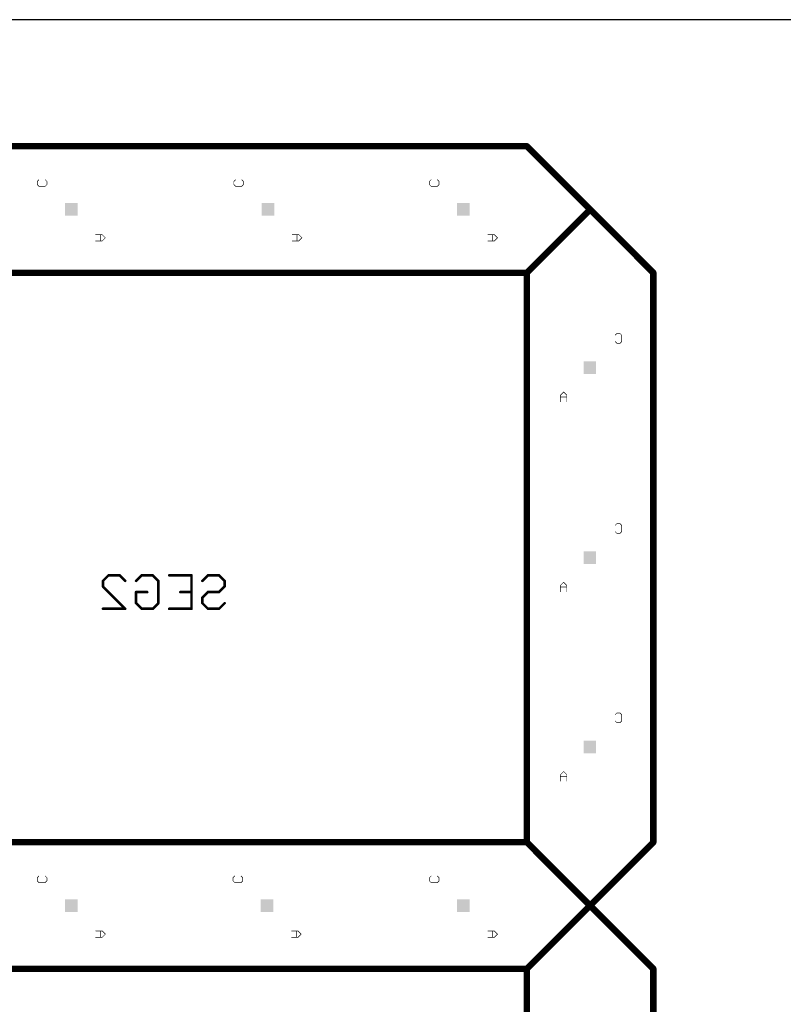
# Model space of a CAD drawing. Extents: x 0 to 229, y 0 to 70.
# Tile 7 of 9: x 138 to 169, y 31 to 70. Entities that reach past the tile are written whole.
import ezdxf

# ---------------------------------------------------------------- set-up
doc = ezdxf.new("R2010")
doc.units = 0
doc.layers.add('20', color=7, linetype='CONTINUOUS')
doc.layers.add('22', color=253, linetype='CONTINUOUS')

# ---------------------------------------------------------------- blocks, each defined once
blk = doc.blocks.new('RECT')
blk.add_solid([(-0.5, -0.5), (0.5, -0.5), (-0.5, 0.5), (0.5, 0.5)])

msp = doc.modelspace()

# ---------------------------------------------------------------- linework, layer by layer
at = {"layer": '20'}
msp.add_line((229, 70), (0, 70), dxfattribs=at)
at = {"layer": '22'}
for points, const_width in [([(158.5, 65), (130.5, 65)], 0.254), ([(161, 62.5), (158.5, 65)], 0.254), ([(139.1488, 63.6116), (139.2123, 63.6752)], 0.0254), ([(139.1488, 63.4845), (139.1488, 63.6116)], 0.0254), ([(139.2123, 63.421), (139.1488, 63.4845)], 0.0254), ([(139.4665, 63.421), (139.2123, 63.421)], 0.0254), ([(139.4665, 63.6752), (139.5301, 63.6116)], 0.0254), ([(139.5301, 63.4845), (139.4665, 63.421)], 0.0254), ([(139.5301, 63.6116), (139.5301, 63.4845)], 0.0254), ([(146.92, 63.6116), (146.9835, 63.6752)], 0.0254), ([(146.92, 63.4845), (146.92, 63.6116)], 0.0254), ([(146.9835, 63.421), (146.92, 63.4845)], 0.0254), ([(147.2377, 63.421), (146.9835, 63.421)], 0.0254), ([(147.2377, 63.6752), (147.3013, 63.6116)], 0.0254), ([(147.3013, 63.4845), (147.2377, 63.421)], 0.0254), ([(147.3013, 63.6116), (147.3013, 63.4845)], 0.0254), ([(154.65, 63.6116), (154.7135, 63.6752)], 0.0254), ([(154.65, 63.4845), (154.65, 63.6116)], 0.0254), ([(154.7135, 63.421), (154.65, 63.4845)], 0.0254), ([(154.9677, 63.421), (154.7135, 63.421)], 0.0254), ([(154.9677, 63.6752), (155.0313, 63.6116)], 0.0254), ([(155.0313, 63.4845), (154.9677, 63.421)], 0.0254), ([(155.0313, 63.6116), (155.0313, 63.4845)], 0.0254), ([(158.5, 60), (161, 62.5)], 0.254), ([(163.5, 60), (161, 62.5)], 0.254), ([(141.7144, 61.5094), (141.4602, 61.5094)], 0.0254), ([(141.6508, 61.2552), (141.6508, 61.5094)], 0.0254), ([(141.8415, 61.3823), (141.7144, 61.5094)], 0.0254), ([(149.4856, 61.5094), (149.2314, 61.5094)], 0.0254), ([(149.422, 61.2552), (149.422, 61.5094)], 0.0254), ([(149.6127, 61.3823), (149.4856, 61.5094)], 0.0254), ([(157.2156, 61.5094), (156.9614, 61.5094)], 0.0254), ([(157.152, 61.2552), (157.152, 61.5094)], 0.0254), ([(157.3427, 61.3823), (157.2156, 61.5094)], 0.0254), ([(141.4602, 61.2552), (141.7144, 61.2552)], 0.0254), ([(141.7144, 61.2552), (141.8415, 61.3823)], 0.0254), ([(149.2314, 61.2552), (149.4856, 61.2552)], 0.0254), ([(149.4856, 61.2552), (149.6127, 61.3823)], 0.0254), ([(156.9614, 61.2552), (157.2156, 61.2552)], 0.0254), ([(157.2156, 61.2552), (157.3427, 61.3823)], 0.0254), ([(158.5, 60), (130.5, 60)], 0.254), ([(158.5, 60), (158.5, 37.5)], 0.254), ([(163.5, 37.5), (163.5, 60)], 0.254), ([(161.9931, 57.5354), (162.0567, 57.599)], 0.0254), ([(162.0567, 57.599), (162.1838, 57.599)], 0.0254), ([(162.1838, 57.599), (162.2473, 57.5354)], 0.0254), ([(162.0567, 57.2177), (161.9931, 57.2812)], 0.0254), ([(162.1838, 57.2177), (162.0567, 57.2177)], 0.0254), ([(162.2473, 57.2812), (162.1838, 57.2177)], 0.0254), ([(162.2473, 57.5354), (162.2473, 57.2812)], 0.0254), ([(159.9544, 55.2876), (159.8273, 55.1605)], 0.0254), ([(160.0815, 55.1605), (159.9544, 55.2876)], 0.0254), ([(159.8273, 55.1605), (159.8273, 54.9063)], 0.0254), ([(160.0815, 55.0969), (159.8273, 55.0969)], 0.0254), ([(160.0815, 54.9063), (160.0815, 55.1605)], 0.0254), ([(161.9931, 50.0242), (162.0567, 50.0878)], 0.0254), ([(162.0567, 50.0878), (162.1838, 50.0878)], 0.0254), ([(162.1838, 50.0878), (162.2473, 50.0242)], 0.0254), ([(162.2473, 50.0242), (162.2473, 49.77)], 0.0254), ([(162.0567, 49.7065), (161.9931, 49.77)], 0.0254), ([(162.1838, 49.7065), (162.0567, 49.7065)], 0.0254), ([(162.2473, 49.77), (162.1838, 49.7065)], 0.0254), ([(141.7464, 47.8274), (141.9667, 48.0477)], 0.1016), ([(141.7464, 47.607), (141.7464, 47.8274)], 0.1016), ([(141.9667, 48.0477), (142.4073, 48.0477)], 0.1016), ([(142.4073, 48.0477), (142.6276, 47.8274)], 0.1016), ([(143.0561, 47.8274), (143.2764, 48.0477)], 0.1016), ([(143.2764, 48.0477), (143.717, 48.0477)], 0.1016), ([(143.717, 48.0477), (143.9373, 47.8274)], 0.1016), ([(143.9373, 47.8274), (143.9373, 46.9461)], 0.1016), ([(144.3658, 48.0477), (145.247, 48.0477)], 0.1016), ([(145.247, 48.0477), (145.247, 46.7258)], 0.1016), ([(145.6755, 47.8274), (145.8958, 48.0477)], 0.1016), ([(145.8958, 48.0477), (146.3364, 48.0477)], 0.1016), ([(146.3364, 48.0477), (146.5567, 47.8274)], 0.1016), ([(146.5567, 47.8274), (146.5567, 47.607)], 0.1016), ([(142.6276, 46.7258), (141.7464, 47.607)], 0.1016), ([(146.5567, 47.607), (146.3364, 47.3867)], 0.1016), ([(159.9544, 47.7764), (159.8273, 47.6493)], 0.0254), ([(159.8273, 47.6493), (159.8273, 47.3951)], 0.0254), ([(160.0815, 47.5857), (159.8273, 47.5857)], 0.0254), ([(160.0815, 47.6493), (159.9544, 47.7764)], 0.0254), ([(160.0815, 47.3951), (160.0815, 47.6493)], 0.0254), ([(143.0561, 46.9461), (143.0561, 47.3867)], 0.1016), ([(143.0561, 47.3867), (143.4967, 47.3867)], 0.1016), ([(145.247, 47.3867), (144.8064, 47.3867)], 0.1016), ([(145.8958, 47.3867), (145.6755, 47.1664)], 0.1016), ([(145.6755, 47.1664), (145.6755, 46.9461)], 0.1016), ([(146.3364, 47.3867), (145.8958, 47.3867)], 0.1016), ([(141.7464, 46.7258), (142.6276, 46.7258)], 0.1016), ([(143.2764, 46.7258), (143.0561, 46.9461)], 0.1016), ([(143.717, 46.7258), (143.2764, 46.7258)], 0.1016), ([(143.9373, 46.9461), (143.717, 46.7258)], 0.1016), ([(145.247, 46.7258), (144.3658, 46.7258)], 0.1016), ([(145.6755, 46.9461), (145.8958, 46.7258)], 0.1016), ([(145.8958, 46.7258), (146.3364, 46.7258)], 0.1016), ([(146.3364, 46.7258), (146.5567, 46.9461)], 0.1016), ([(161.9931, 42.5442), (162.0567, 42.6078)], 0.0254), ([(162.0567, 42.6078), (162.1838, 42.6078)], 0.0254), ([(162.1838, 42.6078), (162.2473, 42.5442)], 0.0254), ([(162.2473, 42.5442), (162.2473, 42.29)], 0.0254), ([(162.0567, 42.2265), (161.9931, 42.29)], 0.0254), ([(162.1838, 42.2265), (162.0567, 42.2265)], 0.0254), ([(162.2473, 42.29), (162.1838, 42.2265)], 0.0254), ([(159.9544, 40.2964), (159.8273, 40.1693)], 0.0254), ([(159.8273, 40.1693), (159.8273, 39.9151)], 0.0254), ([(160.0815, 40.1057), (159.8273, 40.1057)], 0.0254), ([(160.0815, 40.1693), (159.9544, 40.2964)], 0.0254), ([(160.0815, 39.9151), (160.0815, 40.1693)], 0.0254), ([(130.5, 37.5), (158.5, 37.5)], 0.254), ([(161, 35), (158.5, 37.5)], 0.254), ([(163.5, 37.5), (161, 35)], 0.254), ([(139.1488, 36.1004), (139.2123, 36.164)], 0.0254), ([(139.1488, 35.9733), (139.1488, 36.1004)], 0.0254), ([(139.2123, 35.9098), (139.1488, 35.9733)], 0.0254), ([(139.4665, 35.9098), (139.2123, 35.9098)], 0.0254), ([(139.4665, 36.164), (139.5301, 36.1004)], 0.0254), ([(139.5301, 35.9733), (139.4665, 35.9098)], 0.0254), ([(139.5301, 36.1004), (139.5301, 35.9733)], 0.0254), ([(146.8888, 36.1004), (146.9523, 36.164)], 0.0254), ([(146.8888, 35.9733), (146.8888, 36.1004)], 0.0254), ([(146.9523, 35.9098), (146.8888, 35.9733)], 0.0254), ([(147.2065, 35.9098), (146.9523, 35.9098)], 0.0254), ([(147.2065, 36.164), (147.2701, 36.1004)], 0.0254), ([(147.2701, 35.9733), (147.2065, 35.9098)], 0.0254), ([(147.2701, 36.1004), (147.2701, 35.9733)], 0.0254), ([(154.6501, 36.1004), (154.7136, 36.164)], 0.0254), ([(154.6501, 35.9733), (154.6501, 36.1004)], 0.0254), ([(154.7136, 35.9098), (154.6501, 35.9733)], 0.0254), ([(154.9678, 35.9098), (154.7136, 35.9098)], 0.0254), ([(154.9678, 36.164), (155.0314, 36.1004)], 0.0254), ([(155.0314, 35.9733), (154.9678, 35.9098)], 0.0254), ([(155.0314, 36.1004), (155.0314, 35.9733)], 0.0254), ([(161, 35), (158.5, 32.5)], 0.254), ([(161, 35), (163.5, 32.5)], 0.254), ([(141.7144, 33.9982), (141.4602, 33.9982)], 0.0254), ([(141.6508, 33.744), (141.6508, 33.9982)], 0.0254), ([(141.8415, 33.8711), (141.7144, 33.9982)], 0.0254), ([(141.7144, 33.744), (141.8415, 33.8711)], 0.0254), ([(149.4544, 33.9982), (149.2002, 33.9982)], 0.0254), ([(149.3908, 33.744), (149.3908, 33.9982)], 0.0254), ([(149.5815, 33.8711), (149.4544, 33.9982)], 0.0254), ([(149.4544, 33.744), (149.5815, 33.8711)], 0.0254), ([(157.2157, 33.9982), (156.9615, 33.9982)], 0.0254), ([(157.1521, 33.744), (157.1521, 33.9982)], 0.0254), ([(157.3428, 33.8711), (157.2157, 33.9982)], 0.0254), ([(157.2157, 33.744), (157.3428, 33.8711)], 0.0254), ([(141.4602, 33.744), (141.7144, 33.744)], 0.0254), ([(149.2002, 33.744), (149.4544, 33.744)], 0.0254), ([(156.9615, 33.744), (157.2157, 33.744)], 0.0254), ([(130.5, 32.5), (158.5, 32.5)], 0.254), ([(158.5, 32.5), (158.5, 10)], 0.254), ([(163.5, 10), (163.5, 32.5)], 0.254)]:
    msp.add_lwpolyline(points, dxfattribs=dict(at, const_width=const_width))
for points, const_width in [([(158.5449, 65.0449, 1), (158.4551, 64.9551)], 0.127), ([(158.5, 64.9365, 1), (158.5, 65.0635)], 0.127), ([(139.1551, 63.6116, 1), (139.1424, 63.6116)], 0.0127), ([(139.1443, 63.6161, 1), (139.1533, 63.6071)], 0.0127), ([(139.1533, 63.489, 1), (139.1443, 63.48)], 0.0127), ([(139.1424, 63.4845, 1), (139.1551, 63.4845)], 0.0127), ([(139.2123, 63.4274, 1), (139.2123, 63.4147)], 0.0127), ([(139.2168, 63.6707, 1), (139.2078, 63.6797)], 0.0127), ([(139.2078, 63.4165, 1), (139.2168, 63.4255)], 0.0127), ([(139.471, 63.6797, 1), (139.462, 63.6707)], 0.0127), ([(139.462, 63.4255, 1), (139.471, 63.4165)], 0.0127), ([(139.4665, 63.4147, 1), (139.4665, 63.4274)], 0.0127), ([(139.5365, 63.6116, 1), (139.5238, 63.6116)], 0.0127), ([(139.5238, 63.4845, 1), (139.5365, 63.4845)], 0.0127), ([(139.5256, 63.6071, 1), (139.5346, 63.6161)], 0.0127), ([(139.5346, 63.48, 1), (139.5256, 63.489)], 0.0127), ([(146.9155, 63.6161, 1), (146.9245, 63.6071)], 0.0127), ([(146.9245, 63.489, 1), (146.9155, 63.48)], 0.0127), ([(146.9264, 63.6116, 1), (146.9137, 63.6116)], 0.0127), ([(146.9137, 63.4845, 1), (146.9264, 63.4845)], 0.0127), ([(146.9835, 63.4274, 1), (146.9835, 63.4147)], 0.0127), ([(146.988, 63.6707, 1), (146.979, 63.6797)], 0.0127), ([(146.979, 63.4165, 1), (146.988, 63.4255)], 0.0127), ([(147.2422, 63.6797, 1), (147.2332, 63.6707)], 0.0127), ([(147.2332, 63.4255, 1), (147.2422, 63.4165)], 0.0127), ([(147.2377, 63.4147, 1), (147.2377, 63.4274)], 0.0127), ([(147.3076, 63.6116, 1), (147.295, 63.6116)], 0.0127), ([(147.295, 63.4845, 1), (147.3076, 63.4845)], 0.0127), ([(147.2968, 63.6071, 1), (147.3058, 63.6161)], 0.0127), ([(147.3058, 63.48, 1), (147.2968, 63.489)], 0.0127), ([(154.6564, 63.6116, 1), (154.6437, 63.6116)], 0.0127), ([(154.6455, 63.6161, 1), (154.6545, 63.6071)], 0.0127), ([(154.6545, 63.489, 1), (154.6455, 63.48)], 0.0127), ([(154.6437, 63.4845, 1), (154.6564, 63.4845)], 0.0127), ([(154.7135, 63.4274, 1), (154.7135, 63.4147)], 0.0127), ([(154.718, 63.6707, 1), (154.709, 63.6797)], 0.0127), ([(154.709, 63.4165, 1), (154.718, 63.4255)], 0.0127), ([(154.9722, 63.6797, 1), (154.9632, 63.6707)], 0.0127), ([(154.9632, 63.4255, 1), (154.9722, 63.4165)], 0.0127), ([(154.9677, 63.4147, 1), (154.9677, 63.4274)], 0.0127), ([(155.0377, 63.6116, 1), (155.025, 63.6116)], 0.0127), ([(155.025, 63.4845, 1), (155.0377, 63.4845)], 0.0127), ([(155.0268, 63.6071, 1), (155.0358, 63.6161)], 0.0127), ([(155.0358, 63.48, 1), (155.0268, 63.489)], 0.0127), ([(161.0449, 62.5449, 1), (160.9551, 62.4551)], 0.127), ([(161.0449, 62.4551, 1), (160.9551, 62.5449)], 0.127), ([(160.9551, 62.4551, 1), (161.0449, 62.5449)], 0.127), ([(141.4602, 61.5157, 1), (141.4602, 61.5031)], 0.0127), ([(141.6572, 61.5094, 1), (141.6445, 61.5094)], 0.0127), ([(141.7189, 61.5139, 1), (141.7099, 61.5049)], 0.0127), ([(141.7144, 61.5031, 1), (141.7144, 61.5157)], 0.0127), ([(149.2314, 61.5157, 1), (149.2314, 61.5031)], 0.0127), ([(149.4283, 61.5094, 1), (149.4156, 61.5094)], 0.0127), ([(149.4901, 61.5139, 1), (149.4811, 61.5049)], 0.0127), ([(149.4856, 61.5031, 1), (149.4856, 61.5157)], 0.0127), ([(156.9614, 61.5157, 1), (156.9614, 61.5031)], 0.0127), ([(157.1584, 61.5094, 1), (157.1457, 61.5094)], 0.0127), ([(157.2201, 61.5139, 1), (157.2111, 61.5049)], 0.0127), ([(157.2156, 61.5031, 1), (157.2156, 61.5157)], 0.0127), ([(141.4602, 61.2615, 1), (141.4602, 61.2489)], 0.0127), ([(141.6445, 61.2552, 1), (141.6572, 61.2552)], 0.0127), ([(141.7099, 61.2597, 1), (141.7189, 61.2507)], 0.0127), ([(141.7144, 61.2489, 1), (141.7144, 61.2615)], 0.0127), ([(141.846, 61.3778, 1), (141.837, 61.3868)], 0.0127), ([(141.837, 61.3778, 1), (141.846, 61.3868)], 0.0127), ([(149.2314, 61.2615, 1), (149.2314, 61.2489)], 0.0127), ([(149.4156, 61.2552, 1), (149.4283, 61.2552)], 0.0127), ([(149.4811, 61.2597, 1), (149.4901, 61.2507)], 0.0127), ([(149.4856, 61.2489, 1), (149.4856, 61.2615)], 0.0127), ([(149.6172, 61.3778, 1), (149.6082, 61.3868)], 0.0127), ([(149.6082, 61.3778, 1), (149.6172, 61.3868)], 0.0127), ([(156.9614, 61.2615, 1), (156.9614, 61.2489)], 0.0127), ([(157.1457, 61.2552, 1), (157.1584, 61.2552)], 0.0127), ([(157.2111, 61.2597, 1), (157.2201, 61.2507)], 0.0127), ([(157.2156, 61.2489, 1), (157.2156, 61.2615)], 0.0127), ([(157.3472, 61.3778, 1), (157.3382, 61.3868)], 0.0127), ([(157.3382, 61.3778, 1), (157.3472, 61.3868)], 0.0127), ([(158.5635, 60, 1), (158.4365, 60)], 0.127), ([(158.4551, 60.0449, 1), (158.5449, 59.9551)], 0.127), ([(158.5, 59.9365, 1), (158.5, 60.0635)], 0.127), ([(163.5635, 60, 1), (163.4365, 60)], 0.127), ([(163.4551, 59.9551, 1), (163.5449, 60.0449)], 0.127), ([(162.0567, 57.6054, 1), (162.0567, 57.5927)], 0.0127), ([(162.0612, 57.5945, 1), (162.0522, 57.6035)], 0.0127), ([(162.1883, 57.6035, 1), (162.1793, 57.5945)], 0.0127), ([(162.1838, 57.5927, 1), (162.1838, 57.6054)], 0.0127), ([(161.9886, 57.5399, 1), (161.9976, 57.5309)], 0.0127), ([(161.9976, 57.2857, 1), (161.9886, 57.2767)], 0.0127), ([(162.0567, 57.224, 1), (162.0567, 57.2114)], 0.0127), ([(162.0522, 57.2132, 1), (162.0612, 57.2222)], 0.0127), ([(162.1793, 57.2222, 1), (162.1883, 57.2132)], 0.0127), ([(162.1838, 57.2114, 1), (162.1838, 57.224)], 0.0127), ([(162.2536, 57.5354, 1), (162.2409, 57.5354)], 0.0127), ([(162.2409, 57.2812, 1), (162.2536, 57.2812)], 0.0127), ([(162.2428, 57.5309, 1), (162.2518, 57.5399)], 0.0127), ([(162.2518, 57.2767, 1), (162.2428, 57.2857)], 0.0127), ([(159.9589, 55.2921, 1), (159.9499, 55.2831)], 0.0127), ([(159.9589, 55.2831, 1), (159.9499, 55.2921)], 0.0127), ([(159.8228, 55.165, 1), (159.8318, 55.156)], 0.0127), ([(159.8273, 55.1033, 1), (159.8273, 55.0906)], 0.0127), ([(159.8337, 55.1605, 1), (159.821, 55.1605)], 0.0127), ([(159.821, 54.9063, 1), (159.8337, 54.9063)], 0.0127), ([(160.0879, 55.1605, 1), (160.0752, 55.1605)], 0.0127), ([(160.0752, 54.9063, 1), (160.0879, 54.9063)], 0.0127), ([(160.077, 55.156, 1), (160.086, 55.165)], 0.0127), ([(160.0815, 55.0906, 1), (160.0815, 55.1033)], 0.0127), ([(161.9886, 50.0287, 1), (161.9976, 50.0197)], 0.0127), ([(162.0567, 50.0941, 1), (162.0567, 50.0815)], 0.0127), ([(162.0612, 50.0833, 1), (162.0522, 50.0923)], 0.0127), ([(162.1883, 50.0923, 1), (162.1793, 50.0833)], 0.0127), ([(162.1838, 50.0815, 1), (162.1838, 50.0941)], 0.0127), ([(162.2536, 50.0242, 1), (162.2409, 50.0242)], 0.0127), ([(162.2428, 50.0197, 1), (162.2518, 50.0287)], 0.0127), ([(161.9976, 49.7745, 1), (161.9886, 49.7655)], 0.0127), ([(162.0567, 49.7129, 1), (162.0567, 49.7002)], 0.0127), ([(162.0522, 49.702, 1), (162.0612, 49.711)], 0.0127), ([(162.1793, 49.711, 1), (162.1883, 49.702)], 0.0127), ([(162.1838, 49.7002, 1), (162.1838, 49.7129)], 0.0127), ([(162.2409, 49.77, 1), (162.2536, 49.77)], 0.0127), ([(162.2518, 49.7655, 1), (162.2428, 49.7745)], 0.0127), ([(141.7284, 47.8454, 1), (141.7644, 47.8094)], 0.0508), ([(141.7718, 47.8274, 1), (141.721, 47.8274)], 0.0508), ([(141.9667, 48.0731, 1), (141.9667, 48.0223)], 0.0508), ([(141.9847, 48.0297, 1), (141.9487, 48.0657)], 0.0508), ([(142.4253, 48.0657, 1), (142.3893, 48.0297)], 0.0508), ([(142.4073, 48.0223, 1), (142.4073, 48.0731)], 0.0508), ([(142.6096, 47.8094, 1), (142.6456, 47.8454)], 0.0508), ([(143.0381, 47.8454, 1), (143.0741, 47.8094)], 0.0508), ([(143.2764, 48.0731, 1), (143.2764, 48.0223)], 0.0508), ([(143.2944, 48.0297, 1), (143.2584, 48.0657)], 0.0508), ([(143.735, 48.0657, 1), (143.699, 48.0297)], 0.0508), ([(143.717, 48.0223, 1), (143.717, 48.0731)], 0.0508), ([(143.9627, 47.8274, 1), (143.9119, 47.8274)], 0.0508), ([(143.9193, 47.8094, 1), (143.9553, 47.8454)], 0.0508), ([(144.3658, 48.0731, 1), (144.3658, 48.0223)], 0.0508), ([(145.2724, 48.0477, 1), (145.2216, 48.0477)], 0.0508), ([(145.247, 48.0223, 1), (145.247, 48.0731)], 0.0508), ([(145.6575, 47.8454, 1), (145.6935, 47.8094)], 0.0508), ([(145.8958, 48.0731, 1), (145.8958, 48.0223)], 0.0508), ([(145.9138, 48.0297, 1), (145.8778, 48.0657)], 0.0508), ([(146.3544, 48.0657, 1), (146.3184, 48.0297)], 0.0508), ([(146.3364, 48.0223, 1), (146.3364, 48.0731)], 0.0508), ([(146.5821, 47.8274, 1), (146.5313, 47.8274)], 0.0508), ([(146.5387, 47.8094, 1), (146.5747, 47.8454)], 0.0508), ([(141.7644, 47.625, 1), (141.7284, 47.589)], 0.0508), ([(141.721, 47.607, 1), (141.7718, 47.607)], 0.0508), ([(146.5313, 47.607, 1), (146.5821, 47.607)], 0.0508), ([(146.5747, 47.589, 1), (146.5387, 47.625)], 0.0508), ([(159.8228, 47.6538, 1), (159.8318, 47.6448)], 0.0127), ([(159.8273, 47.5921, 1), (159.8273, 47.5794)], 0.0127), ([(159.8337, 47.6493, 1), (159.821, 47.6493)], 0.0127), ([(159.9589, 47.7809, 1), (159.9499, 47.7719)], 0.0127), ([(159.9589, 47.7719, 1), (159.9499, 47.7809)], 0.0127), ([(160.0879, 47.6493, 1), (160.0752, 47.6493)], 0.0127), ([(160.077, 47.6448, 1), (160.086, 47.6538)], 0.0127), ([(160.0815, 47.5794, 1), (160.0815, 47.5921)], 0.0127), ([(143.0815, 47.3867, 1), (143.0307, 47.3867)], 0.0508), ([(143.0561, 47.4121, 1), (143.0561, 47.3613)], 0.0508), ([(143.4967, 47.3613, 1), (143.4967, 47.4121)], 0.0508), ([(144.8064, 47.4121, 1), (144.8064, 47.3613)], 0.0508), ([(145.247, 47.3613, 1), (145.247, 47.4121)], 0.0508), ([(145.6575, 47.1844, 1), (145.6935, 47.1484)], 0.0508), ([(145.7009, 47.1664, 1), (145.6501, 47.1664)], 0.0508), ([(145.8958, 47.4121, 1), (145.8958, 47.3613)], 0.0508), ([(145.9138, 47.3687, 1), (145.8778, 47.4047)], 0.0508), ([(146.3184, 47.4047, 1), (146.3544, 47.3687)], 0.0508), ([(146.3364, 47.3613, 1), (146.3364, 47.4121)], 0.0508), ([(159.821, 47.3951, 1), (159.8337, 47.3951)], 0.0127), ([(160.0752, 47.3951, 1), (160.0879, 47.3951)], 0.0127), ([(141.7464, 46.7512, 1), (141.7464, 46.7004)], 0.0508), ([(142.6096, 46.7078, 1), (142.6456, 46.7438)], 0.0508), ([(142.6276, 46.7004, 1), (142.6276, 46.7512)], 0.0508), ([(143.0741, 46.9641, 1), (143.0381, 46.9281)], 0.0508), ([(143.0307, 46.9461, 1), (143.0815, 46.9461)], 0.0508), ([(143.2764, 46.7512, 1), (143.2764, 46.7004)], 0.0508), ([(143.2584, 46.7078, 1), (143.2944, 46.7438)], 0.0508), ([(143.699, 46.7438, 1), (143.735, 46.7078)], 0.0508), ([(143.717, 46.7004, 1), (143.717, 46.7512)], 0.0508), ([(143.9119, 46.9461, 1), (143.9627, 46.9461)], 0.0508), ([(143.9553, 46.9281, 1), (143.9193, 46.9641)], 0.0508), ([(144.3658, 46.7512, 1), (144.3658, 46.7004)], 0.0508), ([(145.2216, 46.7258, 1), (145.2724, 46.7258)], 0.0508), ([(145.247, 46.7004, 1), (145.247, 46.7512)], 0.0508), ([(145.6935, 46.9641, 1), (145.6575, 46.9281)], 0.0508), ([(145.6501, 46.9461, 1), (145.7009, 46.9461)], 0.0508), ([(145.8958, 46.7512, 1), (145.8958, 46.7004)], 0.0508), ([(145.8778, 46.7078, 1), (145.9138, 46.7438)], 0.0508), ([(146.3184, 46.7438, 1), (146.3544, 46.7078)], 0.0508), ([(146.3364, 46.7004, 1), (146.3364, 46.7512)], 0.0508), ([(146.5747, 46.9281, 1), (146.5387, 46.9641)], 0.0508), ([(161.9886, 42.5487, 1), (161.9976, 42.5397)], 0.0127), ([(162.0567, 42.6142, 1), (162.0567, 42.6015)], 0.0127), ([(162.0612, 42.6033, 1), (162.0522, 42.6123)], 0.0127), ([(162.1883, 42.6123, 1), (162.1793, 42.6033)], 0.0127), ([(162.1838, 42.6015, 1), (162.1838, 42.6142)], 0.0127), ([(162.2536, 42.5442, 1), (162.2409, 42.5442)], 0.0127), ([(162.2428, 42.5397, 1), (162.2518, 42.5487)], 0.0127), ([(161.9976, 42.2945, 1), (161.9886, 42.2855)], 0.0127), ([(162.0567, 42.2328, 1), (162.0567, 42.2202)], 0.0127), ([(162.0522, 42.222, 1), (162.0612, 42.231)], 0.0127), ([(162.1793, 42.231, 1), (162.1883, 42.222)], 0.0127), ([(162.1838, 42.2202, 1), (162.1838, 42.2328)], 0.0127), ([(162.2409, 42.29, 1), (162.2536, 42.29)], 0.0127), ([(162.2518, 42.2855, 1), (162.2428, 42.2945)], 0.0127), ([(159.8228, 40.1738, 1), (159.8318, 40.1648)], 0.0127), ([(159.8337, 40.1693, 1), (159.821, 40.1693)], 0.0127), ([(159.8273, 40.112, 1), (159.8273, 40.0994)], 0.0127), ([(159.9589, 40.3009, 1), (159.9499, 40.2919)], 0.0127), ([(159.9589, 40.2919, 1), (159.9499, 40.3009)], 0.0127), ([(160.0879, 40.1693, 1), (160.0752, 40.1693)], 0.0127), ([(160.077, 40.1648, 1), (160.086, 40.1738)], 0.0127), ([(160.0815, 40.0994, 1), (160.0815, 40.112)], 0.0127), ([(159.821, 39.9151, 1), (159.8337, 39.9151)], 0.0127), ([(160.0752, 39.9151, 1), (160.0879, 39.9151)], 0.0127), ([(158.5449, 37.5449, 1), (158.4551, 37.4551)], 0.127), ([(158.4365, 37.5, 1), (158.5635, 37.5)], 0.127), ([(158.5, 37.4365, 1), (158.5, 37.5635)], 0.127), ([(163.4365, 37.5, 1), (163.5635, 37.5)], 0.127), ([(163.5449, 37.4551, 1), (163.4551, 37.5449)], 0.127), ([(139.1551, 36.1004, 1), (139.1424, 36.1004)], 0.0127), ([(139.1443, 36.1049, 1), (139.1533, 36.0959)], 0.0127), ([(139.1533, 35.9778, 1), (139.1443, 35.9688)], 0.0127), ([(139.1424, 35.9733, 1), (139.1551, 35.9733)], 0.0127), ([(139.2123, 35.9162, 1), (139.2123, 35.9035)], 0.0127), ([(139.2168, 36.1595, 1), (139.2078, 36.1685)], 0.0127), ([(139.2078, 35.9053, 1), (139.2168, 35.9143)], 0.0127), ([(139.471, 36.1685, 1), (139.462, 36.1595)], 0.0127), ([(139.462, 35.9143, 1), (139.471, 35.9053)], 0.0127), ([(139.4665, 35.9035, 1), (139.4665, 35.9162)], 0.0127), ([(139.5365, 36.1004, 1), (139.5238, 36.1004)], 0.0127), ([(139.5238, 35.9733, 1), (139.5365, 35.9733)], 0.0127), ([(139.5256, 36.0959, 1), (139.5346, 36.1049)], 0.0127), ([(139.5346, 35.9688, 1), (139.5256, 35.9778)], 0.0127), ([(146.8952, 36.1004, 1), (146.8825, 36.1004)], 0.0127), ([(146.8843, 36.1049, 1), (146.8933, 36.0959)], 0.0127), ([(146.8933, 35.9778, 1), (146.8843, 35.9688)], 0.0127), ([(146.8825, 35.9733, 1), (146.8952, 35.9733)], 0.0127), ([(146.9523, 35.9162, 1), (146.9523, 35.9035)], 0.0127), ([(146.9568, 36.1595, 1), (146.9478, 36.1685)], 0.0127), ([(146.9478, 35.9053, 1), (146.9568, 35.9143)], 0.0127), ([(147.211, 36.1685, 1), (147.202, 36.1595)], 0.0127), ([(147.202, 35.9143, 1), (147.211, 35.9053)], 0.0127), ([(147.2065, 35.9035, 1), (147.2065, 35.9162)], 0.0127), ([(147.2765, 36.1004, 1), (147.2638, 36.1004)], 0.0127), ([(147.2638, 35.9733, 1), (147.2765, 35.9733)], 0.0127), ([(147.2656, 36.0959, 1), (147.2746, 36.1049)], 0.0127), ([(147.2746, 35.9688, 1), (147.2656, 35.9778)], 0.0127), ([(154.6456, 36.1049, 1), (154.6546, 36.0959)], 0.0127), ([(154.6546, 35.9778, 1), (154.6456, 35.9688)], 0.0127), ([(154.6565, 36.1004, 1), (154.6438, 36.1004)], 0.0127), ([(154.6438, 35.9733, 1), (154.6565, 35.9733)], 0.0127), ([(154.7136, 35.9162, 1), (154.7136, 35.9035)], 0.0127), ([(154.7181, 36.1595, 1), (154.7091, 36.1685)], 0.0127), ([(154.7091, 35.9053, 1), (154.7181, 35.9143)], 0.0127), ([(154.9723, 36.1685, 1), (154.9633, 36.1595)], 0.0127), ([(154.9633, 35.9143, 1), (154.9723, 35.9053)], 0.0127), ([(154.9678, 35.9035, 1), (154.9678, 35.9162)], 0.0127), ([(155.0378, 36.1004, 1), (155.0251, 36.1004)], 0.0127), ([(155.0251, 35.9733, 1), (155.0378, 35.9733)], 0.0127), ([(155.0269, 36.0959, 1), (155.0359, 36.1049)], 0.0127), ([(155.0359, 35.9688, 1), (155.0269, 35.9778)], 0.0127), ([(161.0449, 35.0449, 1), (160.9551, 34.9551)], 0.127), ([(160.9551, 35.0449, 1), (161.0449, 34.9551)], 0.127), ([(161.0449, 34.9551, 1), (160.9551, 35.0449)], 0.127), ([(160.9551, 34.9551, 1), (161.0449, 35.0449)], 0.127), ([(141.4602, 34.0046, 1), (141.4602, 33.9919)], 0.0127), ([(141.6572, 33.9982, 1), (141.6445, 33.9982)], 0.0127), ([(141.7189, 34.0027, 1), (141.7099, 33.9937)], 0.0127), ([(141.7144, 33.9919, 1), (141.7144, 34.0046)], 0.0127), ([(141.846, 33.8666, 1), (141.837, 33.8756)], 0.0127), ([(141.837, 33.8666, 1), (141.846, 33.8756)], 0.0127), ([(149.2002, 34.0046, 1), (149.2002, 33.9919)], 0.0127), ([(149.3972, 33.9982, 1), (149.3845, 33.9982)], 0.0127), ([(149.4589, 34.0027, 1), (149.4499, 33.9937)], 0.0127), ([(149.4544, 33.9919, 1), (149.4544, 34.0046)], 0.0127), ([(149.586, 33.8666, 1), (149.577, 33.8756)], 0.0127), ([(149.577, 33.8666, 1), (149.586, 33.8756)], 0.0127), ([(156.9615, 34.0046, 1), (156.9615, 33.9919)], 0.0127), ([(157.1585, 33.9982, 1), (157.1458, 33.9982)], 0.0127), ([(157.2202, 34.0027, 1), (157.2112, 33.9937)], 0.0127), ([(157.2157, 33.9919, 1), (157.2157, 34.0046)], 0.0127), ([(157.3473, 33.8666, 1), (157.3383, 33.8756)], 0.0127), ([(157.3383, 33.8666, 1), (157.3473, 33.8756)], 0.0127), ([(141.4602, 33.7503, 1), (141.4602, 33.7377)], 0.0127), ([(141.6445, 33.744, 1), (141.6572, 33.744)], 0.0127), ([(141.7099, 33.7485, 1), (141.7189, 33.7395)], 0.0127), ([(141.7144, 33.7377, 1), (141.7144, 33.7503)], 0.0127), ([(149.2002, 33.7503, 1), (149.2002, 33.7377)], 0.0127), ([(149.3845, 33.744, 1), (149.3972, 33.744)], 0.0127), ([(149.4499, 33.7485, 1), (149.4589, 33.7395)], 0.0127), ([(149.4544, 33.7377, 1), (149.4544, 33.7503)], 0.0127), ([(156.9615, 33.7503, 1), (156.9615, 33.7377)], 0.0127), ([(157.1458, 33.744, 1), (157.1585, 33.744)], 0.0127), ([(157.2112, 33.7485, 1), (157.2202, 33.7395)], 0.0127), ([(157.2157, 33.7377, 1), (157.2157, 33.7503)], 0.0127), ([(158.5635, 32.5, 1), (158.4365, 32.5)], 0.127), ([(158.4551, 32.5449, 1), (158.5449, 32.4551)], 0.127), ([(158.5, 32.4365, 1), (158.5, 32.5635)], 0.127), ([(163.5635, 32.5, 1), (163.4365, 32.5)], 0.127), ([(163.4551, 32.4551, 1), (163.5449, 32.5449)], 0.127)]:
    msp.add_lwpolyline(points, format="xyb", dxfattribs=dict(at, const_width=const_width))

# ---------------------------------------------------------------- block references
at = {"layer": '22', "xscale": 0.5, "yscale": 0.5, "rotation": 90}
for p in [(140.495, 62.5125), (148.2662, 62.5125), (155.9962, 62.5125), (140.495, 35.0013), (148.235, 35.0013), (155.9963, 35.0013)]:
    msp.add_blockref('RECT', p, dxfattribs=at)
at = {"layer": '22', "xscale": 0.5, "yscale": 0.5}
for p in [(160.99, 56.2525), (160.99, 48.7413), (160.99, 41.2613)]:
    msp.add_blockref('RECT', p, dxfattribs=at)

doc.saveas('drawing.dxf')
